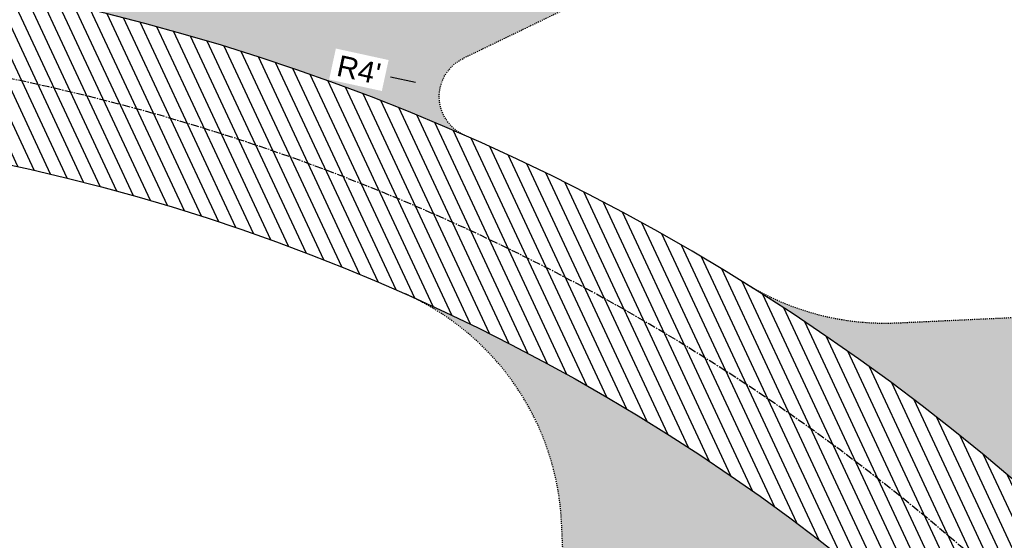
# Model space of a CAD drawing. Header units: feet. Extents: x 1133447 to 1140710, y 647622 to 649877.
# Tile 54 of 84: x 1134778 to 1134872, y 648961 to 649011. Entities that reach past the tile are written whole.
import ezdxf

# ---------------------------------------------------------------- set-up
doc = ezdxf.new("R2010")
doc.units = ezdxf.units.FT
doc.header["$MEASUREMENT"] = 0
doc.linetypes.add('CENTER2', pattern=[1.125, 0.75, -0.125, 0.125, -0.125])
doc.linetypes.add('RAD', pattern=[0.13, 0.08, -0.05])
for name, color, linetype in [('C-PRKG-ASPH', 8, 'Continuous'), ('C-PRKG-GRVL', 8, 'Continuous'), ('C-ROAD-ASPHALT', 1, 'Continuous'), ('C-ROAD-CNTR', 1, 'CENTER2'), ('C-ROAD-GRVL', 1, 'RAD'), ('G-TEXT-ST02', 2, 'Continuous'), ('G-XREF', 7, 'Continuous')]:
    doc.layers.add(name, color=color, linetype=linetype)
doc.styles.add('Normal', font='arial.ttf', dxfattribs={"height": 0.1})
doc.dimstyles.new('Plan', dxfattribs={"dimscale": 20, "dimtxt": 0.1, "dimasz": 0.12, "dimexe": 0.0625, "dimexo": 0.0625, "dimgap": 0.08, "dimtad": 0, "dimdec": 0, "dimzin": 0, "dimdsep": 46, "dimtxsty": 'Normal', "dimcen": 0, "dimclrd": 256, "dimclre": 256, "dimclrt": 256, "dimaunit": 1, "dimadec": 4, "dimazin": 0, "dimtfac": 1, "dimtdec": 0, "dimtofl": 0, "dimtmove": 0, "dimatfit": 3, "dimfxl": 1, "dimtfill": 1, "dimtolj": 1, "dimtzin": 0, "dimlwd": -1, "dimlwe": -1, "dimarcsym": 0})
pattern_1 = [(37.50000000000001, (0, 0), (-0.06299335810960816, 1.926823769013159), [0, -1.52, 0, -1.7, 0, -1.625]), (7.499999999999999, (0, 0), (1.769776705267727, 2.82214606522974), [0, -0.82, 0, -1.37, 0, -0.525]), (327.5, (-1.23, 0), (3.114141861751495, 0.005659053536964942), [0, -0.5, 0, -1.8, 0, -2.35]), (317.5, (-1.23, 0), (3.006126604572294, 0.8776755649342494), [0, -0.25, 0, -1.18, 0, -1.35])]
pattern_2 = [(115, (0, 0), (-1.132884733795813, -0.5282728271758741), [])]

# ---------------------------------------------------------------- blocks, each defined once
blk = doc.blocks.new('C_PBASE-PACTOLA_02403811')
at = {"layer": 'C-ROAD-ASPHALT'}
for points in [[(1134609.502741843, 649004.1715281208, -0.08481675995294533), (1134717.918854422, 649151.0643979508), (1134791.743864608, 649222.0439889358, -0.04164346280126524), (1134816.518779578, 649242.1816391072), (1134837.543218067, 649256.5428028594, -0.2654684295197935), (1134923.566161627, 649263.4658695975), (1134945.862647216, 649253.0055803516, -0.03670103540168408), (1135008.742528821, 649217.6654234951), (1135070.901654, 649176.4593855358, -0.3025232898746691), (1135097.532652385, 649113.0929439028), (1135091.831089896, 649083.3959326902, -0.0492726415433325), (1135086.690765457, 649066.0532714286), (1135029.43531187, 648925.4119419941, -0.009218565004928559), (1135022.286728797, 648908.7392420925), (1134970.105907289, 648792.9779079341, 0.09466954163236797), (1134957.786175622, 648834.7349342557), (1134921.92741579, 648904.3472810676, 0.300313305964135), (1134722.086161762, 649016.5601342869), (1134632.500993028, 649010.1122188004, 0.09071439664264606)], [(1134633.649625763, 648994.1535019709), (1134723.234794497, 649000.6014174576, -0.3003133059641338), (1134907.703644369, 648897.0203221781), (1134943.5624042, 648827.4079753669, -0.2429416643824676), (1134943.472635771, 648735.6471404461, -0.01448214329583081), (1134938.281078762, 648725.8872446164), (1134902.771388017, 648660.9021647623, -0.1112368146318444), (1134861.541195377, 648614.0501326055), (1134757.483908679, 648538.5664206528, 0.1783965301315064), (1134706.299016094, 648462.144128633, -0.4786295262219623), (1134656.994557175, 648438.877100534, -0.1281532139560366), (1134626.710174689, 648464.732186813), (1134623.062749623, 648469.9579645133, -0.1042089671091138), (1134584.046954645, 648561.8052956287), (1134566.403948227, 648651.5934078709, -0.01381007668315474), (1134561.903038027, 648678.391101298), (1134552.825444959, 648743.3771249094, -0.09433329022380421), (1134558.209758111, 648852.4537669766), (1134566.77306571, 648887.8397463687, -0.03644235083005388), (1134590.864287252, 648962.9741265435, -0.2864198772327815)]]:
    blk.add_lwpolyline(points, format="xyb", close=True, dxfattribs=at)
at = {"layer": 'C-ROAD-CNTR'}
blk.add_lwpolyline([(1134962.526130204, 648776.1624366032, 0.132307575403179), (1134950.674289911, 648831.0714548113), (1134914.815530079, 648900.683801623, 0.3003133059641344), (1134722.66047813, 649008.5807758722), (1134633.075309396, 649002.1328603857, 0.139697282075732), (1134603.207227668, 648991.2487918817)], format="xyb", dxfattribs=at)
at = {"layer": 'C-ROAD-GRVL', "flags": 128}
blk.add_lwpolyline([(1134867.928182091, 649029.7929088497), (1134820.431118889, 649006.8453275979)], dxfattribs=at)
for points in [[(1134820.56456262, 648999.5805066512, -0.6403313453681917), (1134820.431118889, 649006.8453275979)], [(1134847.095631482, 648985.5819432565, 0.1521844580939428), (1134861.486265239, 648981.8210336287), (1134884.485431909, 648982.8895262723)], [(1134832.445019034, 648902.4463459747), (1134829.745655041, 648962.851808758, 0.2844150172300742), (1134814.913123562, 648984.5858751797)]]:
    blk.add_lwpolyline(points, format="xyb", dxfattribs=at)
blk = doc.blocks.new('C_PHTCH-PACTOLA_02403811')
at = {"layer": 'C-PRKG-ASPH'}
h = blk.add_hatch(dxfattribs=at)
h.set_pattern_fill('ANSI31', color=256, scale=10, angle=70)
h.set_pattern_definition(pattern_2)
edge = h.paths.add_edge_path(flags=16)
edge.add_arc((1135093.567290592, 648760.3570235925), 541.9999999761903, 143.5703577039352, 153.2664360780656, ccw=False)
edge.add_arc((1135093.567290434, 648760.3570237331), 541.9999997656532, 133.8742793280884, 143.5703577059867, ccw=False)
edge.add_line((1134717.918854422, 649151.0643979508), (1134791.743864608, 649222.0439889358))
edge.add_arc((1134924.814897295, 649083.6384245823), 191.9999999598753, 124.33581191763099, 133.8742793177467, ccw=False)
edge.add_line((1134816.518779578, 649242.1816391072), (1134837.543218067, 649256.5428028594))
edge.add_arc((1134886.614896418, 649184.7029087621), 87.00000000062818, 64.86660358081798, 124.33581191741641, ccw=False)
edge.add_line((1134923.566161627, 649263.4658695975), (1134945.862647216, 649253.0055803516))
edge.add_arc((1134736.896871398, 648807.5874571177), 491.9999999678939, 56.45911934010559, 64.86660355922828, ccw=False)
edge.add_line((1135008.742528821, 649217.6654234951), (1135070.901654, 649176.4593855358))
edge.add_arc((1135036.644680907, 649124.7828938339), 62.00000000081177, -10.868034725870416, 56.45911933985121, ccw=False)
edge.add_line((1135097.532652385, 649113.0929439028), (1135091.831089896, 649083.3959326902))
edge.add_arc((1135001.481196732, 649100.7423100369), 92.00000001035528, 337.8486329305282, 349.13196525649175, ccw=False)
edge.add_line((1135086.690765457, 649066.0532714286), (1135029.43531187, 648925.4119419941))
edge.add_arc((1134573.749357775, 649110.9228871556), 491.9999995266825, 335.73595333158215, 337.84863296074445, ccw=False)
edge.add_line((1135022.286728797, 648908.7392420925), (1134970.105907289, 648792.9779079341))
edge.add_line((1134970.105907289, 648792.9779079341), (1134955.070696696, 648759.622817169))
edge.add_arc((1134506.533324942, 648961.8064625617), 492.0000003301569, 331.3465562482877, 335.7359533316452, ccw=False)
edge.add_line((1134938.281078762, 648725.8872446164), (1134902.771388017, 648660.9021647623))
edge.add_arc((1134778.161263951, 648728.9926705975), 142.0000000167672, 305.95733191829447, 331.34655630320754, ccw=False)
edge.add_line((1134861.541195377, 648614.0501326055), (1134757.483908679, 648538.5664206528))
edge.add_arc((1134835.579196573, 648430.9089730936), 133.0000000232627, 125.9573319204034, 166.4171722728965)
edge.add_arc((1134672.277915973, 648470.363906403), 35.00000000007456, 244.10855969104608, 346.41717227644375, ccw=False)
edge.add_arc((1134691.461854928, 648509.9128519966), 78.95614352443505, 214.9055155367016, 244.1168481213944, ccw=False)
edge.add_line((1134626.710174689, 648464.732186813), (1134623.062749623, 648469.9579645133))
edge.add_arc((1134821.506139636, 648608.4650796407), 241.9999999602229, 191.1167612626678, 214.9138039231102, ccw=False)
edge.add_line((1134584.046954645, 648561.8052956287), (1134566.403948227, 648651.5934078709))
edge.add_arc((1135049.172208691, 648746.4554480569), 491.9999999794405, 187.9519260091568, 191.1167612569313, ccw=False)
edge.add_line((1134561.903038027, 648678.391101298), (1134552.825444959, 648743.3771249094))
edge.add_arc((1134842.017716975, 648783.7730382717), 292.0000000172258, 166.3961174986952, 187.9519260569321, ccw=False)
edge.add_line((1134558.209758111, 648852.4537669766), (1134566.77306571, 648887.8397463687))
edge.add_arc((1135093.567290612, 648760.357023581), 542.0000000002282, 158.0478401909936, 166.396117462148, ccw=False)
edge.add_arc((1135093.567290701, 648760.357023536), 542.0000000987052, 153.2664360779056, 158.0478401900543, ccw=False)
edge = h.paths.add_edge_path()
edge.add_line((1134664.934415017, 648091.0186503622), (1134641.753924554, 648097.236757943))
edge.add_arc((1135131.441785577, 647965.8792352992), 506.9999999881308, 154.1154939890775, 164.9840567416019, ccw=False)
edge.add_arc((1135131.44177555, 647965.8792402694), 506.9999887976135, 153.4314984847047, 154.115493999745, ccw=False)
edge.add_arc((1134241.513528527, 648410.9103548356), 488.0000000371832, 333.4314984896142, 338.6383717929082)
edge.add_line((1134695.987914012, 648233.1548120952), (1134704.112198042, 648253.9264793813))
edge.add_arc((1134529.027803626, 648322.4060737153), 188.0000000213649, 338.6383717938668, 377.1954705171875)
edge.add_arc((1134651.306425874, 648360.2470375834), 60.00000000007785, 17.1954705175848, 74.97265706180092)
edge.add_line((1134666.863224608, 648418.1951696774), (1134661.500576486, 648419.8056636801))
edge.add_arc((1134691.489318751, 648509.9450223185), 94.99699278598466, 223.9418846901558, 251.5980721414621, ccw=False)
edge.add_arc((1134691.535842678, 648509.9839590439), 95.05751145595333, 214.9165962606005, 223.9393241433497, ccw=False)
edge.add_line((1134613.590003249, 648455.5746160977), (1134609.942525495, 648460.8004692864))
edge.add_arc((1134821.506139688, 648608.4650796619), 258.0000000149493, 191.1167612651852, 214.9138039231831, ccw=False)
edge.add_line((1134568.347173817, 648558.7203512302), (1134550.704167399, 648648.5084634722))
edge.add_arc((1135049.172208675, 648746.4554480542), 507.9999999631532, 187.9519260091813, 191.1167612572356, ccw=False)
edge.add_line((1134546.056886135, 648676.177626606), (1134536.979293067, 648741.163650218))
edge.add_arc((1134842.01771694, 648783.7730382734), 307.9999999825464, 166.3961174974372, 187.9519260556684, ccw=False)
edge.add_line((1134542.658637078, 648856.2170945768), (1134551.221944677, 648891.6030739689))
edge.add_arc((1135093.567290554, 648760.3570237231), 557.9999999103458, 163.9213237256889, 166.3961174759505, ccw=False)
edge.add_arc((1134538.177323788, 648920.4382053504), 19.99999999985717, 343.9213237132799, 402.7699397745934)
edge.add_line((1134552.859048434, 648934.0193305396), (1134533.446357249, 648955.005204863))
edge.add_arc((1135093.567290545, 648760.3570234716), 592.9783928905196, 146.0187423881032, 160.8370986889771, ccw=False)
edge.add_line((1134601.857481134, 649091.7855040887), (1134616.582948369, 649064.0343807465))
edge.add_arc((1134620.999668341, 649066.3780071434), 5.000000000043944, 207.9515834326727, 327.0740857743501)
edge.add_arc((1135093.567290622, 648760.3570235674), 558.0000000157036, 133.8742793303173, 147.0740857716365, ccw=False)
edge.add_line((1134706.829601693, 649162.5981949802), (1134780.654611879, 649233.5777859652))
edge.add_arc((1134924.814897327, 649083.6384245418), 208.0000000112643, 124.3358119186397, 133.8742793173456, ccw=False)
edge.add_line((1134807.494103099, 649255.3935736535), (1134828.518541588, 649269.7547374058))
edge.add_arc((1134886.614896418, 649184.7029087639), 102.9999999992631, 64.86660357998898, 124.33581191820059, ccw=False)
edge.add_line((1134930.361796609, 649277.9510118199), (1134952.658282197, 649267.4907225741))
edge.add_arc((1134736.896871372, 648807.5874570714), 508.0000000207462, 56.4591193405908, 64.86660355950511, ccw=False)
edge.add_line((1135017.583038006, 649231.0012923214), (1135079.742163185, 649189.7952543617))
edge.add_arc((1135036.644680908, 649124.782893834), 77.99999999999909, -10.868034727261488, 56.45911934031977, ccw=False)
edge.add_line((1135113.245677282, 649110.0761826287), (1135107.544114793, 649080.3791714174))
edge.add_arc((1135001.481196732, 649100.7423100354), 108.0000000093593, 337.84863293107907, 349.131965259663, ccw=False)
edge.add_line((1135101.509820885, 649060.0203951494), (1135044.254367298, 648919.3790657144))
edge.add_arc((1134573.749357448, 649110.9228872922), 507.9999998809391, 335.7359533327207, 337.84863295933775, ccw=False)
edge.add_line((1135036.873309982, 648902.1641641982), (1134969.657277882, 648753.0477392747))
edge.add_arc((1134506.53332524, 648961.8064624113), 507.9999999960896, 331.346556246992, 335.73595333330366, ccw=False)
edge.add_line((1134952.321656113, 648718.215074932), (1134916.811965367, 648653.2299950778))
edge.add_arc((1134778.161263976, 648728.9926705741), 157.9999999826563, 305.9573319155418, 331.3465563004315, ccw=False)
edge.add_line((1134870.936117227, 648601.0988607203), (1134766.878830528, 648525.6151487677))
edge.add_arc((1134835.579196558, 648430.9089731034), 117.0000000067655, 125.9573319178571, 162.264860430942)
edge.add_arc((1134752.713885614, 648457.4106757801), 29.99999999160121, 162.264860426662, 196.8024120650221)
edge.add_arc((1134835.579196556, 648430.9089731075), 113.0000000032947, 170.9217318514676, 197.5476736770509)
edge.add_line((1134727.837491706, 648396.8395581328), (1134731.162683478, 648386.3239143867))
edge.add_arc((1134529.027802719, 648322.4060734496), 212.0000009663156, 11.340079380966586, 17.54767372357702, ccw=False)
edge.add_arc((1134529.055568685, 648322.403813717), 211.9732215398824, -20.64909134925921, 11.342153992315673, ccw=False)
edge.add_arc((1134759.869013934, 648235.3149369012), 34.72371615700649, 159.1871917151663, 239.4135572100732)
edge.add_line((1134742.200276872, 648205.422593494), (1134709.513, 648185.696))
edge.add_line((1134709.513, 648185.696), (1134698.996135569, 648181.0065459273))
edge.add_arc((1135131.441785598, 647965.8792352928), 483.0000000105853, 153.5511843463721, 164.9840567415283)
h = blk.add_hatch(dxfattribs=at)
h.set_pattern_fill('ANSI31', color=256, scale=10, angle=70)
h.set_pattern_definition(pattern_2)
edge = h.paths.add_edge_path()
edge.add_arc((1134528.118781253, 648951.5747513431), 468.1169545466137, 332.7082799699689, 335.7919468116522)
edge.add_line((1134955.070696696, 648759.622817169), (1134970.105907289, 648792.9779079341))
edge.add_arc((1134854.663832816, 648781.6144823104), 116.0000000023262, 5.621742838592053, 27.25393242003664)
edge.add_line((1134957.786175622, 648834.7349342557), (1134921.92741579, 648904.3472810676))
edge.add_arc((1134737.018387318, 648809.0968155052), 208.0000000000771, 27.25393242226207, 94.11677930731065)
edge.add_line((1134722.086161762, 649016.5601342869), (1134632.500993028, 649010.1122188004))
edge.add_arc((1134637.239103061, 648944.282511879), 66.00000000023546, 94.1167793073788, 114.8502392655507)
edge.add_arc((1135093.567290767, 648760.3570235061), 542.000000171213, 153.2664360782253, 158.047840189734)
edge.add_arc((1134637.23910306, 648944.2825118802), 49.99999999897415, 94.11677930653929, 158.0478401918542, ccw=False)
edge.add_line((1134633.649625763, 648994.1535019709), (1134723.234794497, 649000.6014174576))
edge.add_arc((1134737.018387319, 648809.0968155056), 191.9999999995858, 27.25393242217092, 94.1167793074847, ccw=False)
edge.add_line((1134907.703644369, 648897.0203221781), (1134943.5624042, 648827.4079753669))
edge.add_arc((1134854.663832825, 648781.6144823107), 99.99999999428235, -26.539358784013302, 27.253932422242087, ccw=False)
at = {"layer": 'C-PRKG-GRVL'}
h = blk.add_hatch(dxfattribs=at)
h.set_pattern_fill('AR-SAND', color=256)
h.set_pattern_definition(pattern_1)
edge = h.paths.add_edge_path()
edge.add_line((1134798.507401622, 649014.0226916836), (1134860.967778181, 649044.1996010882))
edge.add_line((1134860.967778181, 649044.1996010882), (1134867.928182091, 649029.7929088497))
edge.add_line((1134867.928182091, 649029.7929088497), (1134820.431118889, 649006.8453275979))
edge.add_arc((1134822.171219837, 649003.2436545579), 3.999999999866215, 115.7868997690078, 246.3177365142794)
edge.add_arc((1134737.018387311, 648809.0968154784), 208.0000000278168, 66.31773651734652, 77.45391450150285)
edge.add_arc((1134787.631770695, 649036.5331481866), 25.00000000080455, 257.4539145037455, 295.7868997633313)
h = blk.add_hatch(dxfattribs=at)
h.set_pattern_fill('AR-SAND', color=256)
h.set_pattern_definition(pattern_1)
edge = h.paths.add_edge_path()
edge.add_line((1134861.486265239, 648981.8210336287), (1134922.444489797, 648984.6530238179))
edge.add_line((1134922.444489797, 648984.6530238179), (1134923.187015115, 648968.6702626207))
edge.add_line((1134923.187015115, 648968.6702626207), (1134880.483075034, 648966.6863278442))
edge.add_arc((1134880.622298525, 648963.6895601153), 3.000000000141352, 92.65992816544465, 227.1104495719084)
edge.add_arc((1134737.018387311, 648809.0968154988), 208.0000000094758, 47.11044956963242, 58.0473989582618)
edge.add_arc((1134860.326069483, 649006.7940980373), 25.00000000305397, 238.047398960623, 272.6599281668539)
h = blk.add_hatch(dxfattribs=at)
h.set_pattern_fill('AR-SAND', color=256)
h.set_pattern_definition(pattern_1)
edge = h.paths.add_edge_path()
edge.add_line((1134829.745655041, 648962.851808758), (1134832.445019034, 648902.4463459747))
edge.add_line((1134832.445019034, 648902.4463459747), (1134852.425079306, 648903.3392032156))
edge.add_line((1134852.425079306, 648903.3392032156), (1134850.479920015, 648946.8673258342))
edge.add_line((1134850.479920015, 648946.8673258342), (1134850.070168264, 648956.0366118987))
edge.add_arc((1134854.066180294, 648956.2151833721), 3.999999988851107, 51.49414200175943, 182.5586983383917, ccw=False)
edge.add_arc((1134737.018387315, 648809.0968154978), 192.0000000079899, 51.49414235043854, 66.06489003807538)
edge.add_arc((1134804.77057978, 648961.7357372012), 25.00000000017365, 2.5586979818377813, 66.06489003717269, ccw=False)
blk = doc.blocks.new('*D401')
at = {"layer": 'Defpoints', "color": 0, "transparency": 16777216}
for p in [(1134818.26321728, 649004.0966000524), (1134822.171219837, 649003.2436545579)]:
    blk.add_point(p, dxfattribs=at)
at = {"layer": 'G-TEXT-ST02', "transparency": 16777216}
blk.add_line((1134813.573614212, 649005.1201346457), (1134815.918415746, 649004.608367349), dxfattribs=at)
blk.add_solid([(1134816.003710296, 649004.9991676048), (1134815.833121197, 649004.2175670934), (1134818.26321728, 649004.0966000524)], dxfattribs=at)
at = {"layer": 'G-TEXT-ST02', "transparency": 16777216, "insert": (1134810.567171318, 649005.776309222), "char_height": 2, "attachment_point": 5, "rotation": 347.6879202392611, "style": 'Normal', "bg_fill": 3, "box_fill_scale": 1.25, "bg_fill_color": 256, "bg_fill_true_color": 13158600, "bg_fill_transparency": 0}
blk.add_mtext("R4'", dxfattribs=at)

msp = doc.modelspace()

# ---------------------------------------------------------------- block references
at = {"layer": 'G-XREF'}
for name in ['C_PBASE-PACTOLA_02403811', 'C_PHTCH-PACTOLA_02403811']:
    msp.add_blockref(name, (0, 0), dxfattribs=at)

# ---------------------------------------------------------------- next in the draw order: dimensions: what is measured, and where the dimension line sits
at = {"layer": 'G-TEXT-ST02'}
dim = msp.add_radius_dim(center=(1134822.171219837, 649003.2436545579), mpoint=(1134818.26321728, 649004.0966000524), dimstyle='Plan', override={"dimgap": 0.06, "dimtih": 0, "dimtoh": 0, "dimpost": "'", "dimtfill": 1, "dimtolj": 0}, dxfattribs=at)
dim.commit()
dim.dimension.update_dxf_attribs({"geometry": '*D401', "text_midpoint": (1134810.567171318, 649005.776309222)})

doc.saveas('drawing.dxf')
